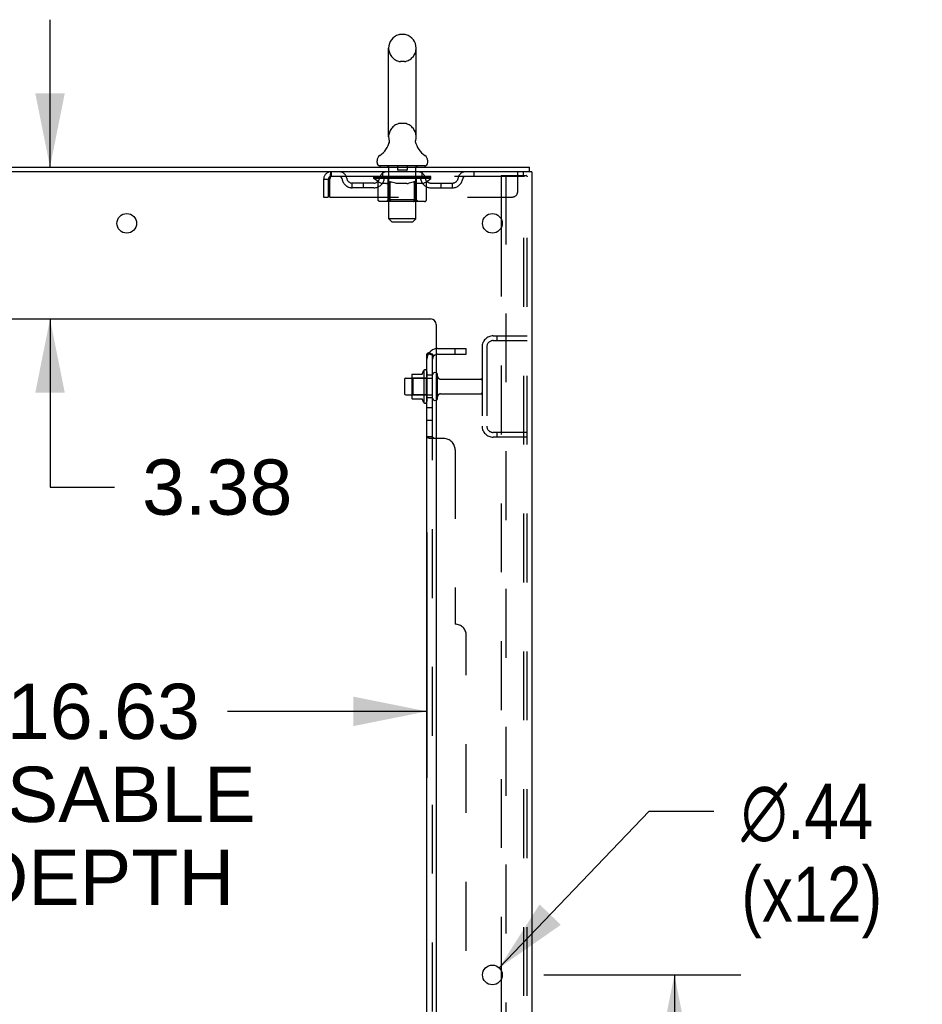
# Model space of a CAD drawing. Header units: inches. Extents: x 0 to 278, y 0 to 180.
# Tile 82 of 84: x 162 to 182, y 116 to 138. Entities that reach past the tile are written whole.
import ezdxf

# ---------------------------------------------------------------- set-up
doc = ezdxf.new("R2010")
doc.units = ezdxf.units.IN
doc.header["$LTSCALE"] = 15.310625
doc.header["$MEASUREMENT"] = 0
doc.linetypes.add('HIDDEN', pattern=[0.2, 0.1, -0.1])
doc.layers.get('0').update_dxf_attribs({"linetype": 'CONTINUOUS'})
for name, color, linetype in [('DEFAULT_2', 8, 'HIDDEN'), ('DIMENSIONS', 7, 'CONTINUOUS'), ('SUBPANEL', 7, 'CONTINUOUS')]:
    doc.layers.add(name, color=color, linetype=linetype)
doc.styles.get("Standard").update_dxf_attribs({"font": 'arial.ttf'})
doc.styles.add('TEXTSTYLE_1', font='gdt', dxfattribs={"width": 0.8})
doc.dimstyles.new('DIMSTYLE_1', dxfattribs={"dimtxt": 1.228125, "dimasz": 1.6375, "dimexe": 0.09, "dimexo": 0.07, "dimgap": 0.0375, "dimtad": 0, "dimtih": 1, "dimtoh": 1, "dimzin": 4, "dimdsep": 46, "dimtxsty": 'Standard', "dimblk": '_FILLED', "dimblk1": '_FILLED', "dimblk2": '_FILLED', "dimcen": 0.09, "dimadec": 3, "dimazin": 1, "dimtfac": 1, "dimtdec": 3, "dimtofl": 0, "dimtmove": 0, "dimatfit": 3, "dimldrblk": '_FILLED', "dimfxl": 0, "dimtolj": 1, "dimtzin": 4, "dimarcsym": 0})
doc.dimstyles.new('DIMSTYLE_2', dxfattribs={"dimtxt": 1.228125, "dimasz": 1.6375, "dimexe": 0.09, "dimexo": 0.07, "dimgap": 0.09, "dimtad": 0, "dimtih": 1, "dimtoh": 1, "dimzin": 4, "dimdsep": 46, "dimtxsty": 'Standard', "dimblk": '_FILLED', "dimblk1": '_FILLED', "dimblk2": '_FILLED', "dimcen": 0.09, "dimadec": 3, "dimazin": 1, "dimtfac": 1, "dimtdec": 3, "dimtofl": 0, "dimtmove": 0, "dimatfit": 1, "dimldrblk": '_FILLED', "dimfxl": 0, "dimtolj": 1, "dimtzin": 4, "dimarcsym": 0})

# ---------------------------------------------------------------- blocks, each defined once
blk = doc.blocks.new('_FILLED')
at = {"color": 0, "linetype": 'ByBlock'}
blk.add_solid([(0, 0), (-1, 0.2), (-1, -0.2)], dxfattribs=at)
blk = doc.blocks.new('*D14')
at = {"layer": 'DIMENSIONS', "color": 2, "linetype": 'Continuous'}
for p, q in [((154.085, 126.708), (154.085, 121.258)), ((170.71, 126.708), (170.71, 121.258)), ((154.085, 122.732), (160.759, 122.732)), ((170.71, 122.732), (166.278, 122.732))]:
    blk.add_line(p, q, dxfattribs=at)
at = {"layer": 'DIMENSIONS', "color": 2, "linetype": 'Continuous', "xscale": 1.6375, "yscale": 1.6375, "zscale": 1.6375, "rotation": 180}
blk.add_blockref('_FILLED', (154.085, 122.732), dxfattribs=at)
at = {"layer": 'DIMENSIONS', "color": 2, "linetype": 'Continuous', "xscale": 1.6375, "yscale": 1.6375, "zscale": 1.6375}
blk.add_blockref('_FILLED', (170.71, 122.732), dxfattribs=at)
at = {"layer": 'DIMENSIONS', "color": 2, "linetype": 'Continuous', "insert": (163.518, 123.346), "char_height": 1.2281, "width": 6.75697, "attachment_point": 2, "line_spacing_factor": 0.9}
blk.add_mtext('16.63\\PUSABLE\\PDEPTH', dxfattribs=at)
blk = doc.blocks.new('*D15')
at = {"layer": 'DIMENSIONS', "color": 2, "linetype": 'Continuous'}
for p, q in [((162.333, 134.826), (162.333, 138.101)), ((162.333, 131.451), (162.333, 127.715)), ((162.333, 127.715), (163.766, 127.715))]:
    blk.add_line(p, q, dxfattribs=at)
at = {"layer": 'DIMENSIONS', "color": 2, "linetype": 'Continuous', "xscale": 1.6375, "yscale": 1.6375, "zscale": 1.6375}
for p, rotation in [((162.333, 134.826), 270), ((162.333, 131.451), 90)]:
    blk.add_blockref('_FILLED', p, dxfattribs=dict(at, rotation=rotation))
at = {"layer": 'DIMENSIONS', "color": 2, "linetype": 'Continuous', "insert": (164.38, 128.329), "char_height": 1.2281, "width": 3.3374, "attachment_point": 1, "line_spacing_factor": 0.9}
blk.add_mtext('3.38', dxfattribs=at)
blk = doc.blocks.new('*D16')
at = {"layer": 'DIMENSIONS', "color": 2, "linetype": 'Continuous'}
for p, q in [((173.31, 116.876), (177.683, 116.876)), ((176.21, 116.876), (176.21, 110.675)), ((176.21, 100.176), (176.21, 106.377)), ((173.31, 100.176), (177.683, 100.176))]:
    blk.add_line(p, q, dxfattribs=at)
at = {"layer": 'DIMENSIONS', "color": 2, "linetype": 'Continuous', "xscale": 1.6375, "yscale": 1.6375, "zscale": 1.6375}
for p, rotation in [((176.21, 116.876), 90), ((176.21, 100.176), 270)]:
    blk.add_blockref('_FILLED', p, dxfattribs=dict(at, rotation=rotation))
at = {"layer": 'DIMENSIONS', "color": 2, "linetype": 'Continuous', "insert": (176.21, 110.061), "char_height": 1.2281, "width": 4.29159, "attachment_point": 2, "line_spacing_factor": 0.9}
blk.add_mtext('16.70\\Ptyp.', dxfattribs=at)
blk = doc.blocks.new('*D17')
at = {"layer": 'DIMENSIONS', "color": 2, "linetype": 'Continuous'}
for p, q in [((172.316, 117.034), (175.652, 120.513)), ((175.652, 120.513), (177.085, 120.513))]:
    blk.add_line(p, q, dxfattribs=at)
at = {"layer": 'DIMENSIONS', "color": 2, "linetype": 'Continuous', "xscale": 1.6375, "yscale": 1.6375, "zscale": 1.6375, "rotation": 226.1972107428}
blk.add_blockref('_FILLED', (172.316, 117.034), dxfattribs=at)
at = {"layer": 'DIMENSIONS', "color": 2, "linetype": 'Continuous', "insert": (177.699, 121.127), "char_height": 1.22812, "width": 4.0207, "attachment_point": 1, "line_spacing_factor": 0.9, "style": 'TEXTSTYLE_1'}
blk.add_mtext('{\\fgdt;n}\\fArial;.44\\P(x12)', dxfattribs=at)
blk = doc.blocks.new('*D19')
at = {"layer": 'DIMENSIONS', "color": 2, "linetype": 'Continuous'}
for p, q in [((170.914, 68.818), (167.662, 68.818)), ((173.039, 68.818), (176.314, 68.818))]:
    blk.add_line(p, q, dxfattribs=at)
at = {"layer": 'DIMENSIONS', "color": 2, "linetype": 'Continuous', "xscale": 1.6375, "yscale": 1.6375, "zscale": 1.6375}
blk.add_blockref('_FILLED', (170.914, 68.818), dxfattribs=at)
at = {"layer": 'DIMENSIONS', "color": 2, "linetype": 'Continuous', "xscale": 1.6375, "yscale": 1.6375, "zscale": 1.6375, "rotation": 180}
blk.add_blockref('_FILLED', (173.039, 68.818), dxfattribs=at)
at = {"layer": 'DIMENSIONS', "color": 2, "linetype": 'Continuous', "insert": (167.048, 69.432), "char_height": 1.2281, "width": 3.3374, "attachment_point": 3, "line_spacing_factor": 0.9}
blk.add_mtext('2.13', dxfattribs=at)

msp = doc.modelspace()

# ---------------------------------------------------------------- linework, layer by layer
at = {"color": 7, "linetype": 'Continuous'}
for p, q in [((170.208, 137.771), (170.12, 137.771)), ((169.858, 135.496), (169.858, 137.471)), ((170.47, 135.496), (170.47, 137.471)), ((170.461, 135.422), (170.462, 135.426)), ((169.864, 135.353), (169.863, 135.348)), ((170.458, 135.397), (170.459, 135.402)), ((170.458, 135.392), (170.458, 135.397)), ((170.458, 135.387), (170.458, 135.392)), ((170.459, 135.382), (170.458, 135.387)), ((170.459, 135.412), (170.46, 135.417)), ((170.459, 135.407), (170.459, 135.412)), ((170.459, 135.402), (170.459, 135.407)), ((170.459, 135.377), (170.459, 135.382)), ((170.46, 135.372), (170.459, 135.377)), ((170.461, 135.367), (170.46, 135.372)), ((170.461, 135.363), (170.461, 135.368)), ((170.462, 135.359), (170.461, 135.363)), ((169.602, 134.925), (169.602, 134.964)), ((169.664, 134.856), (169.664, 134.826)), ((170.664, 134.856), (169.664, 134.856)), ((170.664, 134.856), (170.664, 134.826)), ((170.727, 134.925), (170.727, 134.964)), ((172.987, 134.722), (172.987, 134.826)), ((172.983, 134.722), (172.949, 134.722)), ((170.374, 130.206), (170.374, 129.695)), ((170.385, 130.228), (170.612, 130.228)), ((170.64, 130.307), (170.64, 129.595)), ((170.21, 130.108), (170.21, 129.793)), ((170.24, 130.138), (170.374, 130.138)), ((170.24, 129.763), (170.374, 129.763)), ((170.385, 129.673), (170.612, 129.673))]:
    msp.add_line(p, q, dxfattribs=at)
at = {"color": 3, "linetype": 'Continuous'}
for p, q in [((155.286, 134.826), (172.987, 134.826)), ((172.949, 134.722), (155.286, 134.722)), ((173.039, 134.722), (172.983, 134.722)), ((173.039, 134.722), (173.039, 48.93)), ((172.36, 133.673), (172.36, 133.478)), ((158.914, 131.451), (170.789, 131.451)), ((170.914, 131.326), (170.914, 50.951)), ((172.36, 116.973), (172.36, 116.778))]:
    msp.add_line(p, q, dxfattribs=at)
at = {"color": 7, "linetype": 'Continuous'}
for points in [[(169.866, 135.426), (169.867, 135.422), (169.868, 135.417), (169.869, 135.412), (169.869, 135.407), (169.87, 135.402), (169.87, 135.397), (169.87, 135.392), (169.87, 135.387), (169.87, 135.382), (169.869, 135.378), (169.869, 135.373), (169.868, 135.368), (169.867, 135.363), (169.866, 135.358), (169.864, 135.353)], [(170.46, 135.417), (170.461, 135.422), (170.462, 135.426)]]:
    msp.add_lwpolyline(points, dxfattribs=at)
at = {"color": 3, "linetype": 'Continuous'}
for centre in [(164.039, 133.576), (172.164, 133.576), (172.164, 116.876)]:
    msp.add_circle(centre, 0.219, dxfattribs=at)
at = {"color": 7, "linetype": 'Continuous'}
for centre, radius, start, end in [((170.164, 137.471), 0.306, 105.6303, 180), ((170.12, 137.627), 0.144, 90, 105.6303), ((170.208, 137.627), 0.144, 74.3697, 90), ((170.164, 137.471), 0.306, 0, 74.3697), ((170.164, 135.496), 0.306, 180, 193.2053), ((170.164, 135.496), 0.306, 346.7947, 360), ((169.366, 135.512), 0.523, 304.6624, 347.2389), ((170.962, 135.512), 0.523, 192.7611, 235.3376), ((169.745, 134.964), 0.144, 124.6624, 180), ((170.583, 134.964), 0.144, 360, 55.3376), ((169.671, 134.925), 0.069, 180, 265), ((170.658, 134.925), 0.069, 275, 360), ((170.515, 130.206), 0.141, 174.7919, 180), ((170.385, 130.218), 0.01, 90, 174.8062), ((170.594, 130.238), 0.01, 270, 336.0321), ((171.24, 129.951), 0.698, 149.3369, 156.0321), ((170.672, 130.285), 0.0384, 0, 145.5503), ((170.89, 130.208), 0.055, 64.0906, 180), ((170.24, 130.108), 0.03, 90, 180), ((170.24, 129.793), 0.03, 180, 270), ((170.515, 129.695), 0.141, 180, 185.2081), ((170.385, 129.683), 0.01, 185.1938, 270), ((170.594, 129.663), 0.01, 23.9679, 90), ((171.24, 129.951), 0.698, 203.9679, 210.6631), ((170.672, 129.617), 0.0384, 214.4497, 360), ((170.89, 129.693), 0.055, 180, 295.9094)]:
    msp.add_arc(centre, radius, start, end, dxfattribs=at)
at = {"color": 3, "linetype": 'Continuous'}
msp.add_arc((170.789, 131.326), 0.125, 0, 90, dxfattribs=at)
at = {"layer": 'DEFAULT_2', "color": 8, "linetype": 'HIDDEN'}
for p, q in [((170.208, 137.171), (170.12, 137.171)), ((170.208, 135.796), (170.12, 135.796)), ((169.844, 134.856), (169.844, 134.826)), ((169.864, 133.675), (169.864, 134.826)), ((170.059, 134.846), (170.059, 134.766)), ((170.269, 134.846), (170.269, 134.766)), ((170.464, 133.675), (170.464, 134.826)), ((170.484, 134.856), (170.484, 134.826)), ((168.414, 134.555), (168.414, 134.159)), ((168.414, 134.555), (168.518, 134.555)), ((168.518, 134.555), (168.518, 134.159)), ((168.548, 134.159), (168.548, 134.555)), ((168.581, 134.722), (168.581, 134.618)), ((172.852, 134.618), (168.581, 134.618)), ((169.531, 134.571), (169.531, 134.611)), ((169.531, 134.611), (169.837, 134.611)), ((169.628, 134.503), (169.531, 134.571)), ((170.797, 134.571), (169.531, 134.571)), ((169.532, 134.611), (169.532, 134.615)), ((169.652, 134.614), (169.532, 134.615)), ((169.541, 134.611), (169.541, 134.618)), ((169.549, 134.608), (169.549, 134.611)), ((169.549, 134.608), (170.779, 134.608)), ((169.558, 134.608), (169.558, 134.611)), ((169.559, 134.608), (169.559, 134.611)), ((169.569, 134.611), (169.569, 134.618)), ((169.585, 134.608), (169.585, 134.611)), ((169.587, 134.608), (169.587, 134.611)), ((169.616, 134.611), (169.616, 134.618)), ((169.63, 134.608), (169.63, 134.611)), ((169.633, 134.608), (169.633, 134.611)), ((169.652, 134.611), (169.652, 134.614)), ((169.679, 134.611), (169.679, 134.618)), ((169.68, 134.608), (169.68, 134.611)), ((169.681, 134.608), (169.681, 134.611)), ((169.684, 134.608), (169.684, 134.611)), ((169.691, 134.608), (169.691, 134.611)), ((169.691, 134.608), (169.691, 134.611)), ((169.695, 134.608), (169.695, 134.611)), ((169.698, 134.608), (169.698, 134.612)), ((169.702, 134.608), (169.702, 134.611)), ((169.717, 134.608), (169.717, 134.611)), ((169.727, 134.618), (169.727, 134.722)), ((169.735, 134.608), (169.735, 134.613)), ((169.735, 134.608), (169.735, 134.611)), ((169.756, 134.608), (169.756, 134.611)), ((169.757, 134.611), (169.757, 134.618)), ((169.767, 134.608), (169.767, 134.611)), ((169.771, 134.608), (169.771, 134.611)), ((169.78, 134.608), (169.78, 134.611)), ((169.791, 134.608), (169.791, 134.615)), ((169.807, 134.608), (169.807, 134.611)), ((169.81, 134.608), (169.81, 134.611)), ((169.837, 134.608), (169.837, 134.611)), ((169.904, 134.611), (169.842, 134.611)), ((169.848, 134.611), (169.848, 134.618)), ((169.851, 134.099), (169.851, 134.568)), ((169.854, 134.608), (169.854, 134.611)), ((169.859, 134.608), (169.859, 134.611)), ((169.865, 134.608), (169.865, 134.616)), ((169.869, 134.608), (169.869, 134.611)), ((169.88, 134.608), (169.88, 134.611)), ((169.904, 134.608), (169.904, 134.611)), ((169.979, 134.611), (169.92, 134.611)), ((169.94, 134.608), (169.94, 134.611)), ((169.948, 134.611), (169.948, 134.618)), ((169.951, 134.608), (169.951, 134.611)), ((169.954, 134.608), (169.954, 134.617)), ((169.956, 134.608), (169.956, 134.611)), ((169.964, 134.608), (169.964, 134.611)), ((169.979, 134.608), (169.979, 134.611)), ((170.06, 134.611), (170.005, 134.611)), ((170.018, 134.608), (170.018, 134.611)), ((170.05, 134.611), (170.164, 134.618)), ((170.054, 134.611), (170.054, 134.618)), ((170.055, 134.618), (170.054, 134.618)), ((170.055, 134.611), (170.055, 134.618)), ((170.055, 134.608), (170.055, 134.611)), ((170.059, 134.608), (170.059, 134.611)), ((170.06, 134.608), (170.06, 134.611)), ((170.06, 134.608), (170.06, 134.611)), ((170.259, 134.756), (170.069, 134.756)), ((170.143, 134.611), (170.095, 134.611)), ((170.101, 134.608), (170.101, 134.611)), ((170.143, 134.608), (170.143, 134.611)), ((170.162, 134.611), (170.161, 134.611)), ((170.161, 134.608), (170.161, 134.611)), ((170.162, 134.608), (170.162, 134.611)), ((170.164, 134.611), (170.164, 134.618)), ((170.164, 134.618), (170.279, 134.611)), ((170.167, 134.608), (170.167, 134.611)), ((170.167, 134.608), (170.167, 134.611)), ((170.167, 134.611), (170.167, 134.611)), ((170.185, 134.608), (170.185, 134.611)), ((170.185, 134.611), (170.233, 134.611)), ((170.228, 134.608), (170.228, 134.611)), ((170.268, 134.608), (170.268, 134.611)), ((170.269, 134.608), (170.269, 134.611)), ((170.269, 134.611), (170.323, 134.611)), ((170.27, 134.608), (170.27, 134.611)), ((170.274, 134.611), (170.274, 134.618)), ((170.274, 134.611), (170.274, 134.618)), ((170.274, 134.618), (170.274, 134.618)), ((170.274, 134.608), (170.274, 134.611)), ((170.31, 134.608), (170.31, 134.611)), ((170.349, 134.608), (170.349, 134.611)), ((170.349, 134.611), (170.408, 134.611)), ((170.365, 134.608), (170.365, 134.611)), ((170.372, 134.608), (170.372, 134.611)), ((170.375, 134.608), (170.375, 134.617)), ((170.377, 134.608), (170.377, 134.611)), ((170.381, 134.611), (170.381, 134.618)), ((170.388, 134.608), (170.388, 134.611)), ((170.424, 134.608), (170.424, 134.611)), ((170.424, 134.611), (170.486, 134.611)), ((170.448, 134.608), (170.448, 134.611)), ((170.459, 134.608), (170.459, 134.611)), ((170.463, 134.608), (170.463, 134.616)), ((170.469, 134.608), (170.469, 134.611)), ((170.474, 134.608), (170.474, 134.611)), ((170.477, 134.099), (170.477, 134.568)), ((170.481, 134.611), (170.481, 134.618)), ((170.491, 134.608), (170.491, 134.611)), ((170.491, 134.611), (170.692, 134.611)), ((170.518, 134.608), (170.518, 134.611)), ((170.521, 134.608), (170.521, 134.611)), ((170.537, 134.608), (170.537, 134.615)), ((170.548, 134.608), (170.548, 134.611)), ((170.557, 134.608), (170.557, 134.611)), ((170.562, 134.608), (170.562, 134.611)), ((170.571, 134.611), (170.571, 134.618)), ((170.573, 134.608), (170.573, 134.611)), ((170.593, 134.608), (170.593, 134.613)), ((170.594, 134.608), (170.594, 134.611)), ((170.602, 134.618), (170.602, 134.722)), ((170.612, 134.608), (170.612, 134.611)), ((170.626, 134.608), (170.626, 134.611)), ((170.63, 134.608), (170.63, 134.612)), ((170.634, 134.608), (170.634, 134.611)), ((170.637, 134.608), (170.637, 134.611)), ((170.637, 134.608), (170.637, 134.611)), ((170.644, 134.608), (170.644, 134.611)), ((170.647, 134.608), (170.647, 134.611)), ((170.648, 134.608), (170.648, 134.611)), ((170.649, 134.611), (170.649, 134.618)), ((170.695, 134.608), (170.695, 134.611)), ((170.698, 134.608), (170.698, 134.611)), ((170.698, 134.501), (170.797, 134.571)), ((170.713, 134.611), (170.713, 134.618)), ((170.741, 134.608), (170.741, 134.611)), ((170.743, 134.608), (170.743, 134.611)), ((170.759, 134.611), (170.759, 134.618)), ((170.769, 134.608), (170.769, 134.611)), ((170.77, 134.608), (170.77, 134.611)), ((170.779, 134.608), (170.779, 134.611)), ((170.788, 134.611), (170.788, 134.618)), ((170.797, 134.571), (170.797, 134.618)), ((171.752, 134.722), (171.752, 134.618)), ((172.36, 134.638), (172.36, 133.673)), ((172.36, 134.638), (172.84, 134.638)), ((172.464, 134.638), (172.464, 49.013)), ((172.727, 134.284), (172.727, 134.722)), ((172.84, 134.638), (172.914, 134.638)), ((172.852, 134.722), (172.852, 134.618)), ((172.862, 49.043), (172.862, 134.608)), ((172.935, 49.043), (172.935, 134.608)), ((169.05, 134.367), (169.05, 134.471)), ((169.533, 134.471), (169.05, 134.471)), ((169.533, 134.367), (169.05, 134.367)), ((169.3, 134.367), (169.3, 134.471)), ((169.628, 134.096), (169.628, 134.503)), ((169.628, 134.503), (169.643, 134.493)), ((169.658, 134.484), (169.643, 134.493)), ((169.672, 134.476), (169.657, 134.484)), ((169.686, 134.47), (169.672, 134.476)), ((169.701, 134.464), (169.686, 134.47)), ((169.715, 134.459), (169.701, 134.464)), ((169.809, 134.459), (169.715, 134.459)), ((169.809, 134.459), (169.823, 134.464)), ((169.837, 134.47), (169.823, 134.464)), ((169.852, 134.476), (169.837, 134.47)), ((169.866, 134.484), (169.851, 134.476)), ((169.881, 134.493), (169.866, 134.484)), ((169.895, 134.503), (169.88, 134.493)), ((169.895, 134.096), (169.895, 134.503)), ((169.895, 134.503), (169.925, 134.493)), ((169.953, 134.484), (169.924, 134.493)), ((169.982, 134.476), (169.953, 134.484)), ((170.01, 134.47), (169.981, 134.477)), ((170.037, 134.464), (170.009, 134.47)), ((170.065, 134.459), (170.037, 134.464)), ((170.263, 134.459), (170.065, 134.459)), ((170.263, 134.459), (170.291, 134.464)), ((170.318, 134.47), (170.29, 134.464)), ((170.346, 134.476), (170.318, 134.47)), ((170.374, 134.484), (170.346, 134.476)), ((170.402, 134.492), (170.373, 134.484)), ((170.431, 134.502), (170.402, 134.492)), ((170.431, 134.096), (170.431, 134.502)), ((170.431, 134.502), (170.445, 134.492)), ((170.459, 134.484), (170.445, 134.492)), ((170.472, 134.476), (170.458, 134.484)), ((170.486, 134.47), (170.472, 134.476)), ((170.499, 134.464), (170.486, 134.47)), ((170.513, 134.459), (170.499, 134.464)), ((170.617, 134.459), (170.513, 134.459)), ((170.617, 134.459), (170.63, 134.464)), ((170.643, 134.47), (170.63, 134.464)), ((170.657, 134.476), (170.643, 134.47)), ((170.67, 134.484), (170.657, 134.476)), ((170.684, 134.492), (170.67, 134.484)), ((170.698, 134.501), (170.684, 134.492)), ((170.698, 134.096), (170.698, 134.501)), ((170.796, 134.471), (171.279, 134.471)), ((170.796, 134.367), (171.279, 134.367)), ((171.029, 134.367), (171.029, 134.471)), ((171.279, 134.367), (171.279, 134.471)), ((168.414, 134.159), (168.518, 134.159)), ((168.548, 134.159), (172.602, 134.159)), ((170.655, 134.059), (169.671, 134.059)), ((169.851, 134.099), (169.812, 134.059)), ((170.477, 134.099), (169.851, 134.099)), ((170.409, 134.059), (170.412, 134.06)), ((170.417, 134.062), (170.419, 134.064)), ((170.419, 134.064), (170.422, 134.066)), ((170.477, 134.099), (170.517, 134.059)), ((169.933, 133.606), (169.864, 133.675)), ((170.464, 133.675), (169.864, 133.675)), ((170.395, 133.606), (170.464, 133.675)), ((169.933, 133.606), (170.395, 133.606)), ((172.36, 133.478), (172.36, 116.973)), ((172.182, 131.076), (172.935, 131.076)), ((172.263, 131.076), (172.263, 130.972)), ((171.935, 130.829), (171.935, 129.072)), ((172.039, 130.829), (172.039, 129.072)), ((172.182, 130.972), (172.935, 130.972)), ((170.71, 130.285), (170.71, 129.617)), ((170.835, 129.693), (170.835, 130.208)), ((170.945, 129.693), (170.945, 130.208)), ((170.394, 130.134), (170.374, 130.154)), ((170.374, 130.138), (170.835, 130.138)), ((170.394, 130.134), (170.394, 129.767)), ((170.69, 130.134), (170.394, 130.134)), ((170.69, 130.134), (170.71, 130.154)), ((170.69, 130.134), (170.69, 129.767)), ((171.008, 130.116), (171.905, 130.116)), ((170.394, 129.767), (170.374, 129.747)), ((170.374, 129.763), (170.835, 129.763)), ((170.69, 129.767), (170.394, 129.767)), ((170.69, 129.767), (170.71, 129.747)), ((171.008, 129.786), (171.905, 129.786)), ((172.935, 128.93), (172.182, 128.93)), ((172.263, 128.93), (172.263, 128.826)), ((172.935, 128.826), (172.182, 128.826)), ((172.36, 116.778), (172.36, 100.273))]:
    msp.add_line(p, q, dxfattribs=at)
for points in [[(168.581, 134.722), (168.579, 134.721), (168.576, 134.718), (168.574, 134.712), (168.572, 134.705), (168.569, 134.696), (168.567, 134.685), (168.565, 134.673), (168.562, 134.659), (168.56, 134.644), (168.558, 134.627), (168.555, 134.61), (168.553, 134.592), (168.551, 134.573), (168.548, 134.555)], [(168.581, 134.618), (168.579, 134.617), (168.576, 134.616), (168.574, 134.614), (168.572, 134.611), (168.569, 134.608), (168.567, 134.604), (168.565, 134.599), (168.562, 134.594), (168.56, 134.588), (168.558, 134.582), (168.555, 134.576), (168.553, 134.569), (168.551, 134.562), (168.548, 134.555)], [(172.851, 134.634), (172.846, 134.637), (172.84, 134.638)], [(172.851, 134.634), (172.855, 134.629), (172.859, 134.623), (172.861, 134.616), (172.862, 134.608)], [(172.925, 134.634), (172.92, 134.637), (172.914, 134.638)], [(172.925, 134.634), (172.929, 134.629), (172.932, 134.623), (172.934, 134.616), (172.935, 134.608)], [(169.671, 134.059), (169.665, 134.06), (169.66, 134.06), (169.655, 134.062), (169.65, 134.064), (169.646, 134.066), (169.641, 134.069), (169.638, 134.073), (169.634, 134.077), (169.632, 134.081), (169.629, 134.086), (169.628, 134.091), (169.628, 134.096)], [(169.917, 134.059), (169.914, 134.06), (169.912, 134.06), (169.909, 134.062), (169.907, 134.064), (169.904, 134.066), (169.902, 134.069), (169.9, 134.073), (169.899, 134.077), (169.897, 134.081), (169.896, 134.086), (169.896, 134.091), (169.895, 134.096)], [(170.412, 134.06), (170.414, 134.06), (170.417, 134.062)], [(170.422, 134.066), (170.424, 134.069), (170.426, 134.073), (170.427, 134.077), (170.429, 134.081)], [(170.424, 134.069), (170.426, 134.073), (170.427, 134.077)], [(170.429, 134.081), (170.43, 134.086), (170.43, 134.091), (170.431, 134.096)], [(170.43, 134.086), (170.43, 134.091), (170.431, 134.096)], [(170.655, 134.059), (170.66, 134.06), (170.666, 134.06), (170.671, 134.062), (170.675, 134.064), (170.68, 134.066), (170.684, 134.069), (170.688, 134.073), (170.692, 134.077), (170.694, 134.081), (170.696, 134.086), (170.698, 134.091), (170.698, 134.096)]]:
    msp.add_lwpolyline(points, dxfattribs=at)
for centre, radius, start, end in [((170.164, 137.471), 0.306, 180, 254.3697), ((170.164, 137.471), 0.306, 285.6303, 360), ((170.12, 137.315), 0.144, 254.3697, 270), ((170.208, 137.315), 0.144, 270, 285.6303), ((170.164, 135.496), 0.306, 105.6303, 180), ((170.12, 135.652), 0.144, 90, 105.6303), ((170.208, 135.652), 0.144, 74.3697, 90), ((170.164, 135.496), 0.306, 0, 74.3697), ((169.671, 134.925), 0.069, 265, 270), ((169.834, 134.826), 0.03, 0, 90), ((170.049, 134.846), 0.01, 0, 90), ((170.069, 134.766), 0.01, 180, 270), ((170.259, 134.766), 0.01, 270, 360), ((170.279, 134.846), 0.01, 90, 180), ((170.494, 134.826), 0.03, 90, 180), ((170.658, 134.925), 0.069, 270, 275), ((168.581, 134.555), 0.167, 90, 180), ((168.581, 134.555), 0.063, 90, 180), ((168.761, 134.555), 0.167, 8.0716, 90), ((168.761, 134.555), 0.0625, 7.9863, 90), ((169.05, 134.596), 0.229, 187.9863, 270), ((169.05, 134.596), 0.125, 188.0716, 270), ((169.533, 134.596), 0.125, 270, 351.9284), ((169.533, 134.596), 0.229, 270, 352.0137), ((169.822, 134.555), 0.167, 90, 171.9284), ((169.821, 134.555), 0.0625, 90, 172.0137), ((169.812, 134.568), 0.0398, 0, 90), ((170.517, 134.568), 0.0398, 90, 180), ((170.507, 134.555), 0.167, 8.0716, 90), ((170.507, 134.555), 0.0625, 7.9863, 90), ((170.796, 134.596), 0.229, 187.9863, 270), ((170.796, 134.596), 0.125, 188.0716, 270), ((171.279, 134.596), 0.125, 270, 351.9284), ((171.279, 134.596), 0.229, 270, 352.0137), ((171.568, 134.555), 0.167, 90, 171.9284), ((171.567, 134.555), 0.0625, 90, 172.0137), ((172.602, 134.284), 0.125, 270, 360), ((172.182, 130.829), 0.246, 90, 180), ((172.182, 130.829), 0.142, 90, 180), ((170.89, 130.208), 0.055, 360, 64.0906), ((171.008, 130.178), 0.0625, 180, 270), ((171.905, 130.086), 0.03, 360, 90), ((171.008, 129.723), 0.0625, 90, 180), ((171.905, 129.816), 0.03, 270, 0), ((170.89, 129.693), 0.055, 295.9094, 0), ((172.182, 129.072), 0.246, 180, 270), ((172.182, 129.072), 0.142, 180, 270)]:
    msp.add_arc(centre, radius, start, end, dxfattribs=at)
for centre, major_axis, ratio, start_param, end_param in [((170.164, 134.618), (0.633, 0.007), 0.05963, 9.249616, 9.431313), ((170.164, 134.618), (0.633, 0), 0.060556, -3.083241, -2.96706), ((170.164, 134.618), (0.633, 0.013), 0.05688, 2.791345, 2.965878), ((169.555, 134.606), (0.198, -0.002), 0.05963, 0.605815, 1.645666), ((169.487, 134.606), (0.198, 0.002), 0.05963, 0.25549, 1.295341), ((170.164, 134.618), (0.633, -0.007), 0.05963, -2.96643, -2.791898), ((169.487, 134.599), (0.198, 0.004), 0.05688, 1.20151, 1.294789), ((169.555, 134.599), (0.198, 0), 0.060556, 1.551758, 1.645036), ((169.556, 134.601), (0.164, 0.002), 0.05963, 1.065228, 1.614276), ((169.511, 134.599), (0.198, 0.002), 0.05963, 1.170259, 1.376596), ((169.537, 134.601), (0.164, 0.003), 0.05688, 0.890143, 1.43919), ((169.595, 134.601), (0.164, 0), 0.060556, 1.240391, 1.789438), ((170.164, 134.618), (0.633, 0.019), 0.052395, 2.616403, 2.790936), ((169.618, 134.606), (0.198, -0.004), 0.05688, 0.7809, 1.820751), ((169.483, 134.606), (0.198, 0.004), 0.05688, 0.080405, 1.120256), ((170.164, 134.618), (0.633, -0.013), 0.05688, -2.791345, -2.616812), ((169.483, 134.599), (0.198, 0.006), 0.052395, 1.026568, 1.119847), ((169.618, 134.599), (0.198, -0.002), 0.05963, 1.72692, 1.820198), ((169.536, 134.601), (0.164, 0.005), 0.052395, 0.715201, 1.264248), ((169.65, 134.601), (0.164, -0.002), 0.05963, 1.415553, 1.9646), ((170.164, 134.618), (0.633, 0.025), 0.046319, 2.441654, 2.616187), ((169.697, 134.606), (0.198, -0.006), 0.052395, 0.955842, 1.995693), ((169.5, 134.606), (0.198, 0.006), 0.052395, -0.094537, 0.945314), ((170.164, 134.618), (0.633, -0.019), 0.052395, -2.616403, -2.44187), ((169.5, 134.599), (0.198, 0.008), 0.046319, 0.851819, 0.945098), ((169.697, 134.599), (0.198, -0.004), 0.05688, 1.902006, 1.995284), ((169.554, 134.601), (0.164, 0.006), 0.046319, 0.540452, 1.089499), ((169.721, 134.601), (0.164, -0.003), 0.05688, 1.590638, 2.139686), ((169.511, 134.606), (0.198, 0), 0.060556, 0.430652, 0.777569), ((170.164, 134.618), (0.633, 0.029), 0.038841, 2.267123, 2.441656), ((169.791, 134.606), (0.198, -0.008), 0.046319, 1.130591, 2.170442), ((170.164, 134.618), (0.633, -0.025), 0.046319, -2.441654, -2.267121), ((169.537, 134.606), (0.198, 0.008), 0.046319, -0.269286, 0.770565), ((169.537, 134.599), (0.198, 0.009), 0.038841, 0.677289, 0.770567), ((169.791, 134.599), (0.198, -0.006), 0.052395, 2.076947, 2.170226), ((169.591, 134.601), (0.164, 0.008), 0.038841, 0.365921, 0.914969), ((169.806, 134.601), (0.164, -0.005), 0.052395, 1.76558, 2.314627), ((170.164, 134.618), (0.633, 0.033), 0.030195, 2.09281, 2.267343), ((169.895, 134.606), (0.198, -0.009), 0.038841, 1.305122, 2.344973), ((170.164, 134.618), (0.633, -0.029), 0.038841, -2.267123, -2.092591), ((169.593, 134.606), (0.198, 0.009), 0.038841, -0.443817, 0.596034), ((169.593, 134.599), (0.198, 0.01), 0.030195, 0.502975, 0.596254), ((169.895, 134.599), (0.198, -0.008), 0.046319, 2.251696, 2.344975), ((169.646, 134.601), (0.164, 0.009), 0.030195, 0.191608, 0.740655), ((169.901, 134.601), (0.164, -0.006), 0.046319, 1.940329, 2.489376), ((169.667, 134.606), (0.198, 0.01), 0.030195, -0.61813, 0.421721), ((170.164, 134.618), (0.633, 0.036), 0.020645, 1.918687, 2.09322), ((170.008, 134.606), (0.198, -0.01), 0.030195, 1.479435, 2.519286), ((170.164, 134.618), (0.633, -0.033), 0.030195, -2.09281, -1.918277), ((169.667, 134.599), (0.198, 0.011), 0.020645, 0.328852, 0.422131), ((170.008, 134.599), (0.198, -0.009), 0.038841, 2.426227, 2.519505), ((169.716, 134.601), (0.164, 0.009), 0.020645, 0.017485, 0.566532), ((170.005, 134.601), (0.164, -0.008), 0.038841, 2.11486, 2.663907), ((169.756, 134.606), (0.198, 0.011), 0.020645, -0.792253, 0.247598), ((170.164, 134.618), (0.633, 0.038), 0.010478, 1.744704, 1.919237), ((170.126, 134.606), (0.198, -0.011), 0.020645, 1.653558, 2.693409), ((170.164, 134.618), (0.633, -0.036), 0.020645, -1.918687, -1.744154), ((169.756, 134.599), (0.198, 0.012), 0.010478, 0.154869, 0.248148), ((170.126, 134.599), (0.198, -0.01), 0.030195, 2.60054, 2.693819), ((169.8, 134.601), (0.164, 0.01), 0.010478, 6.126688, 6.675735), ((170.113, 134.601), (0.164, -0.009), 0.030195, 2.289173, 2.83822), ((169.857, 134.606), (0.198, 0.012), 0.010478, -0.966236, -0.000846), ((170.245, 134.606), (0.198, -0.012), 0.010478, 1.827541, 2.867392), ((170.164, 134.618), (0.633, -0.038), 0.010478, -1.744704, -1.570171), ((170.245, 134.599), (0.198, -0.011), 0.020645, 2.774664, 2.867942), ((170.223, 134.601), (0.164, -0.009), 0.020645, 2.463296, 3.012344), ((170.083, 134.606), (0.198, 0.012), 0.010478, 0.274201, 1.314052), ((169.997, 134.601), (0.164, 0.01), 0.010478, -0.000483, 0.504314), ((169.967, 134.599), (0.198, 0.012), 0.010478, 0.099668, 0.192946), ((170.164, 134.618), (0.633, 0.038), 0.010478, -1.571421, -1.396888), ((170.361, 134.599), (0.198, -0.012), 0.010478, 2.948646, 3.041925), ((170.331, 134.601), (0.164, -0.01), 0.010478, 2.637279, 3.142076), ((170.202, 134.606), (0.198, 0.011), 0.020645, 0.448184, 1.488034), ((170.105, 134.601), (0.164, 0.009), 0.020645, 0.129249, 0.678296), ((170.083, 134.599), (0.198, 0.011), 0.020645, 0.273651, 0.366929), ((170.164, 134.618), (0.633, 0.036), 0.020645, -1.397439, -1.222906), ((170.472, 134.606), (0.198, -0.012), 0.010478, -3.140747, -2.175357), ((170.164, 134.618), (0.633, -0.038), 0.010478, 1.222355, 1.396888), ((170.32, 134.606), (0.198, 0.01), 0.030195, 0.622307, 1.662158), ((170.215, 134.601), (0.164, 0.009), 0.030195, 0.303372, 0.852419), ((170.529, 134.601), (0.164, -0.01), 0.010478, 2.749043, 3.29809), ((170.573, 134.606), (0.198, -0.011), 0.020645, 2.893995, 3.933846), ((170.202, 134.599), (0.198, 0.01), 0.030195, 0.447774, 0.541052), ((170.573, 134.599), (0.198, -0.012), 0.010478, 2.893445, 2.986723), ((170.164, 134.618), (0.633, 0.033), 0.030195, -1.223315, -1.048783), ((170.164, 134.618), (0.633, -0.036), 0.020645, 1.048373, 1.222906), ((170.433, 134.606), (0.198, 0.009), 0.038841, 0.79662, 1.836471), ((170.324, 134.601), (0.164, 0.008), 0.038841, 0.477686, 1.026733), ((170.613, 134.601), (0.164, -0.009), 0.020645, 2.57506, 3.124108), ((170.661, 134.606), (0.198, -0.01), 0.030195, 2.719872, 3.759723), ((170.538, 134.606), (0.198, 0.008), 0.046319, 0.971151, 2.011002), ((170.32, 134.599), (0.198, 0.009), 0.038841, 0.622087, 0.715366), ((170.661, 134.599), (0.198, -0.011), 0.020645, 2.719462, 2.812741), ((170.164, 134.618), (0.633, 0.029), 0.038841, -1.049002, -0.874469), ((170.164, 134.618), (0.633, -0.033), 0.030195, 0.87425, 1.048783), ((170.427, 134.601), (0.164, 0.006), 0.046319, 0.652216, 1.201263), ((170.631, 134.606), (0.198, 0.006), 0.052395, 1.1459, 2.185751), ((170.683, 134.601), (0.164, -0.009), 0.030195, 2.400937, 2.949985), ((170.735, 134.606), (0.198, -0.009), 0.038841, 2.545558, 3.585409), ((170.522, 134.601), (0.164, 0.005), 0.052395, 0.826965, 1.376012), ((170.433, 134.599), (0.198, 0.008), 0.046319, 0.796618, 0.889896), ((170.735, 134.599), (0.198, -0.01), 0.030195, 2.545339, 2.638617), ((170.71, 134.606), (0.198, 0.004), 0.05688, 1.320842, 2.360692), ((170.164, 134.618), (0.633, 0.025), 0.046319, -0.874471, -0.699939), ((170.164, 134.618), (0.633, -0.029), 0.038841, 0.699936, 0.874469), ((170.791, 134.606), (0.198, -0.008), 0.046319, 2.371028, 3.410879), ((170.737, 134.601), (0.164, -0.008), 0.038841, 2.226624, 2.775671), ((170.773, 134.606), (0.198, 0.002), 0.05963, 1.495927, 2.535778), ((170.607, 134.601), (0.164, 0.003), 0.05688, 1.001907, 1.550954), ((170.828, 134.606), (0.198, -0.006), 0.052395, 2.196279, 3.23613), ((170.774, 134.601), (0.164, -0.006), 0.046319, 2.052093, 2.601141), ((170.538, 134.599), (0.198, 0.006), 0.052395, 0.971367, 1.064645), ((170.817, 134.606), (0.198, 0), 0.060556, 1.671089, 2.71094), ((170.791, 134.599), (0.198, -0.009), 0.038841, 2.371026, 2.464304), ((170.845, 134.606), (0.198, -0.004), 0.05688, 2.021337, 3.061188), ((170.164, 134.618), (0.633, 0.019), 0.052395, -0.699723, -0.52519), ((170.164, 134.618), (0.633, -0.025), 0.046319, 0.525406, 0.699939), ((170.842, 134.606), (0.198, -0.002), 0.05963, 1.846251, 2.886102), ((170.678, 134.601), (0.164, 0.002), 0.05963, 1.176993, 1.72604), ((170.792, 134.601), (0.164, -0.005), 0.052395, 1.877344, 2.426392), ((170.734, 134.601), (0.164, 0), 0.060556, 1.352155, 1.901202), ((170.792, 134.601), (0.164, -0.003), 0.05688, 1.702402, 2.25145), ((170.772, 134.601), (0.164, -0.002), 0.05963, 1.527317, 2.076364), ((170.631, 134.599), (0.198, 0.004), 0.05688, 1.146309, 1.239587), ((170.828, 134.599), (0.198, -0.008), 0.046319, 2.196495, 2.289773), ((170.164, 134.618), (0.633, 0.013), 0.05688, -0.524781, -0.350248), ((170.164, 134.618), (0.633, -0.019), 0.052395, 0.350657, 0.52519), ((170.71, 134.599), (0.198, 0.002), 0.05963, 1.321394, 1.414673), ((170.845, 134.599), (0.198, -0.006), 0.052395, 2.021746, 2.115024), ((170.164, 134.618), (0.633, 0.007), 0.05963, -0.349695, -0.175162), ((170.164, 134.618), (0.633, -0.013), 0.05688, 0.175715, 0.350248), ((170.773, 134.599), (0.198, 0), 0.060556, 1.496556, 1.589835), ((170.842, 134.599), (0.198, -0.004), 0.05688, 1.846804, 1.940083), ((170.817, 134.599), (0.198, -0.002), 0.05963, 1.671719, 1.764997), ((170.164, 134.618), (0.633, 0), 0.060556, -0.174533, 0), ((170.164, 134.618), (0.633, -0.007), 0.05963, 0.000629, 0.175162)]:
    msp.add_ellipse(centre, major_axis=major_axis, ratio=ratio, start_param=start_param, end_param=end_param, dxfattribs=at)
at = {"layer": 'SUBPANEL', "color": 3, "linetype": 'Continuous'}
for p, q in [((170.71, 52.982), (170.71, 130.669)), ((170.914, 128.794), (170.764, 128.794))]:
    msp.add_line(p, q, dxfattribs=at)
at = {"layer": 'SUBPANEL', "color": 7, "linetype": 'Continuous'}
for p, q in [((170.835, 130.669), (170.71, 130.669)), ((170.764, 130.708), (170.811, 130.669)), ((170.835, 128.83), (170.835, 130.669)), ((170.835, 128.83), (170.71, 128.83))]:
    msp.add_line(p, q, dxfattribs=at)
at = {"layer": 'SUBPANEL', "color": 8, "linetype": 'HIDDEN'}
for p, q in [((170.811, 130.669), (170.861, 130.629)), ((170.835, 130.668), (170.835, 130.669)), ((170.947, 130.794), (171.585, 130.794)), ((170.947, 130.669), (171.585, 130.669)), ((171.335, 130.669), (171.335, 130.794)), ((171.585, 130.669), (171.585, 130.794)), ((170.835, 130.201), (170.71, 130.201)), ((170.835, 129.701), (170.71, 129.701)), ((170.835, 129.473), (170.71, 129.473)), ((170.835, 129.192), (170.71, 129.192)), ((170.835, 54.822), (170.835, 128.83)), ((170.835, 128.828), (170.835, 128.83)), ((171.085, 128.794), (170.914, 128.794)), ((171.335, 128.544), (171.335, 124.669)), ((171.585, 59.232), (171.585, 124.419))]:
    msp.add_line(p, q, dxfattribs=at)
at = {"layer": 'SUBPANEL', "color": 3, "linetype": 'Continuous'}
for points in [[(170.741, 130.693), (170.733, 130.69), (170.729, 130.688), (170.726, 130.687), (170.723, 130.685), (170.72, 130.683), (170.717, 130.681), (170.715, 130.679), (170.713, 130.677), (170.711, 130.675), (170.711, 130.673), (170.71, 130.671), (170.71, 130.669)], [(170.764, 130.708), (170.762, 130.706), (170.759, 130.703), (170.756, 130.701), (170.753, 130.699), (170.749, 130.697), (170.745, 130.695), (170.741, 130.693)], [(170.737, 128.808), (170.733, 128.81), (170.729, 128.812), (170.726, 128.813), (170.723, 128.815), (170.72, 128.817), (170.717, 128.819), (170.715, 128.821), (170.713, 128.823), (170.711, 128.825), (170.711, 128.827), (170.71, 128.828), (170.71, 128.83)], [(170.764, 128.794), (170.762, 128.796), (170.759, 128.798), (170.756, 128.8), (170.753, 128.801), (170.749, 128.803), (170.745, 128.805), (170.737, 128.808)]]:
    msp.add_lwpolyline(points, dxfattribs=at)
at = {"layer": 'SUBPANEL', "color": 8, "linetype": 'HIDDEN'}
for points in [[(170.779, 130.669), (170.778, 130.669), (170.777, 130.669), (170.777, 130.67), (170.776, 130.67), (170.776, 130.67), (170.776, 130.67), (170.775, 130.67), (170.775, 130.67)], [(170.775, 130.67), (170.775, 130.67), (170.775, 130.67), (170.776, 130.67), (170.776, 130.67), (170.777, 130.669), (170.777, 130.669), (170.778, 130.669), (170.778, 130.669), (170.779, 130.669), (170.78, 130.669), (170.78, 130.669), (170.781, 130.669), (170.782, 130.669), (170.783, 130.668), (170.783, 130.668), (170.784, 130.668), (170.785, 130.668), (170.786, 130.668), (170.787, 130.668), (170.787, 130.667), (170.788, 130.667), (170.789, 130.667), (170.79, 130.667), (170.791, 130.667), (170.791, 130.666), (170.792, 130.666), (170.793, 130.666), (170.794, 130.666), (170.795, 130.665), (170.796, 130.665), (170.797, 130.665), (170.797, 130.665), (170.798, 130.664), (170.799, 130.664), (170.8, 130.664), (170.801, 130.664), (170.802, 130.663), (170.803, 130.663), (170.804, 130.663), (170.805, 130.662), (170.806, 130.662), (170.806, 130.662), (170.807, 130.661), (170.808, 130.661), (170.809, 130.661), (170.81, 130.66), (170.811, 130.66), (170.812, 130.659), (170.814, 130.659), (170.815, 130.659), (170.816, 130.658), (170.817, 130.658), (170.818, 130.657), (170.819, 130.657), (170.82, 130.657), (170.821, 130.656), (170.822, 130.656), (170.823, 130.655), (170.823, 130.655), (170.824, 130.654), (170.825, 130.654), (170.826, 130.654), (170.827, 130.653), (170.828, 130.653), (170.829, 130.652), (170.83, 130.652), (170.83, 130.652), (170.831, 130.651), (170.832, 130.651), (170.833, 130.65), (170.833, 130.65), (170.834, 130.649), (170.835, 130.649), (170.836, 130.649), (170.836, 130.648), (170.837, 130.648), (170.837, 130.648), (170.838, 130.647), (170.838, 130.647), (170.839, 130.647), (170.839, 130.647), (170.839, 130.647)], [(170.839, 130.647), (170.839, 130.646), (170.839, 130.646), (170.839, 130.647), (170.839, 130.647), (170.839, 130.647), (170.838, 130.647), (170.838, 130.648), (170.837, 130.648), (170.837, 130.648), (170.836, 130.649), (170.836, 130.649), (170.835, 130.649)], [(170.72, 128.817), (170.717, 128.819), (170.715, 128.821), (170.713, 128.823), (170.711, 128.825), (170.711, 128.827), (170.71, 128.828), (170.71, 128.83)], [(170.762, 128.796), (170.759, 128.798), (170.756, 128.8)], [(170.841, 128.82), (170.839, 128.822), (170.838, 128.823), (170.837, 128.825), (170.836, 128.827), (170.835, 128.828)], [(170.858, 128.807), (170.857, 128.809), (170.855, 128.81), (170.853, 128.811), (170.851, 128.813)], [(170.861, 128.794), (170.861, 128.796), (170.861, 128.798), (170.861, 128.8), (170.861, 128.802), (170.86, 128.804)]]:
    msp.add_lwpolyline(points, dxfattribs=at)
at = {"layer": 'SUBPANEL', "color": 7, "linetype": 'Continuous'}
for points in [[(170.839, 130.658), (170.838, 130.661), (170.837, 130.663), (170.836, 130.666), (170.835, 130.668)], [(170.849, 130.646), (170.847, 130.648), (170.845, 130.651), (170.843, 130.653), (170.841, 130.656), (170.839, 130.658)], [(170.861, 130.629), (170.861, 130.629), (170.861, 130.63), (170.861, 130.631), (170.861, 130.632), (170.86, 130.633), (170.859, 130.635), (170.858, 130.636), (170.857, 130.638), (170.855, 130.64), (170.853, 130.642), (170.849, 130.646)], [(170.845, 128.817), (170.843, 128.819), (170.841, 128.82), (170.839, 128.822), (170.838, 128.823), (170.837, 128.825), (170.836, 128.827), (170.835, 128.828), (170.835, 128.83)], [(170.861, 128.794), (170.861, 128.796), (170.861, 128.798), (170.861, 128.8), (170.861, 128.802), (170.86, 128.804), (170.859, 128.805), (170.858, 128.807), (170.857, 128.809), (170.855, 128.81), (170.853, 128.811), (170.851, 128.813), (170.849, 128.814), (170.845, 128.817)]]:
    msp.add_lwpolyline(points, dxfattribs=at)
at = {"layer": 'SUBPANEL', "color": 8, "linetype": 'HIDDEN'}
for centre, radius, start, end in [((170.947, 130.557), 0.237, 140.5658, 180), ((170.947, 130.557), 0.237, 90, 98.0054), ((170.947, 130.557), 0.112, 90, 107.1415), ((171.085, 128.544), 0.25, 0, 90), ((171.335, 124.419), 0.25, 0, 90)]:
    msp.add_arc(centre, radius, start, end, dxfattribs=at)
at = {"layer": 'SUBPANEL', "color": 3, "linetype": 'Continuous'}
msp.add_arc((170.947, 130.557), 0.237, 98.0054, 140.5658, dxfattribs=at)
at = {"layer": 'SUBPANEL', "color": 7, "linetype": 'Continuous'}
msp.add_arc((170.947, 130.557), 0.112, 107.1415, 180, dxfattribs=at)

# ---------------------------------------------------------------- dimensions: what is measured, and where the dimension line sits
at = {"layer": 'DIMENSIONS', "color": 2, "linetype": 'Continuous'}
for base, p1, p2, angle, picture, middle in [((162.333363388, 131.450732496), (172.927165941, 134.825732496), (170.789165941, 131.450732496), 270, '*D15', (166.045055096, 127.708267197)), ((170.914165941, 68.81836928), (173.039165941, 134.681732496), (170.914165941, 50.950732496), 180, '*D19', (165.363704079, 68.811523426))]:
    dim = msp.add_linear_dim(base=base, p1=p1, p2=p2, angle=angle, dimstyle='DIMSTYLE_1', dxfattribs=at)
    dim.commit()
    dim.dimension.update_dxf_attribs({"geometry": picture, "text_midpoint": middle, "dimtype": 160})
dim = msp.add_linear_dim(base=(170.710165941, 122.731785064), p1=(154.085165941, 126.777982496), p2=(170.710165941, 126.777982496), text='<>\\PUSABLE\\PDEPTH', dimstyle='DIMSTYLE_1', dxfattribs=at)
dim.commit()
dim.dimension.update_dxf_attribs({"geometry": '*D14', "text_midpoint": (163.518409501, 120.889597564), "dimtype": 160})
dim = msp.add_diameter_dim_2p(p1=(172.316, 117.034), p2=(172.013, 116.718), text='%%c<>\\P(x12)', dimstyle='DIMSTYLE_2', override={"dimpost": '<>'}, dxfattribs=at)
dim.commit()
dim.dimension.update_dxf_attribs({"geometry": '*D17', "text_midpoint": (179.709, 119.592), "dimtype": 163})
dim = msp.add_linear_dim(base=(176.21, 100.176), p1=(173.24, 116.876), p2=(173.24, 100.176), angle=270, text='<>\\Ptyp.', dimstyle='DIMSTYLE_1', dxfattribs=at)
dim.commit()
dim.dimension.update_dxf_attribs({"geometry": '*D16', "text_midpoint": (176.21, 108.526), "dimtype": 160})

doc.saveas('drawing.dxf')
